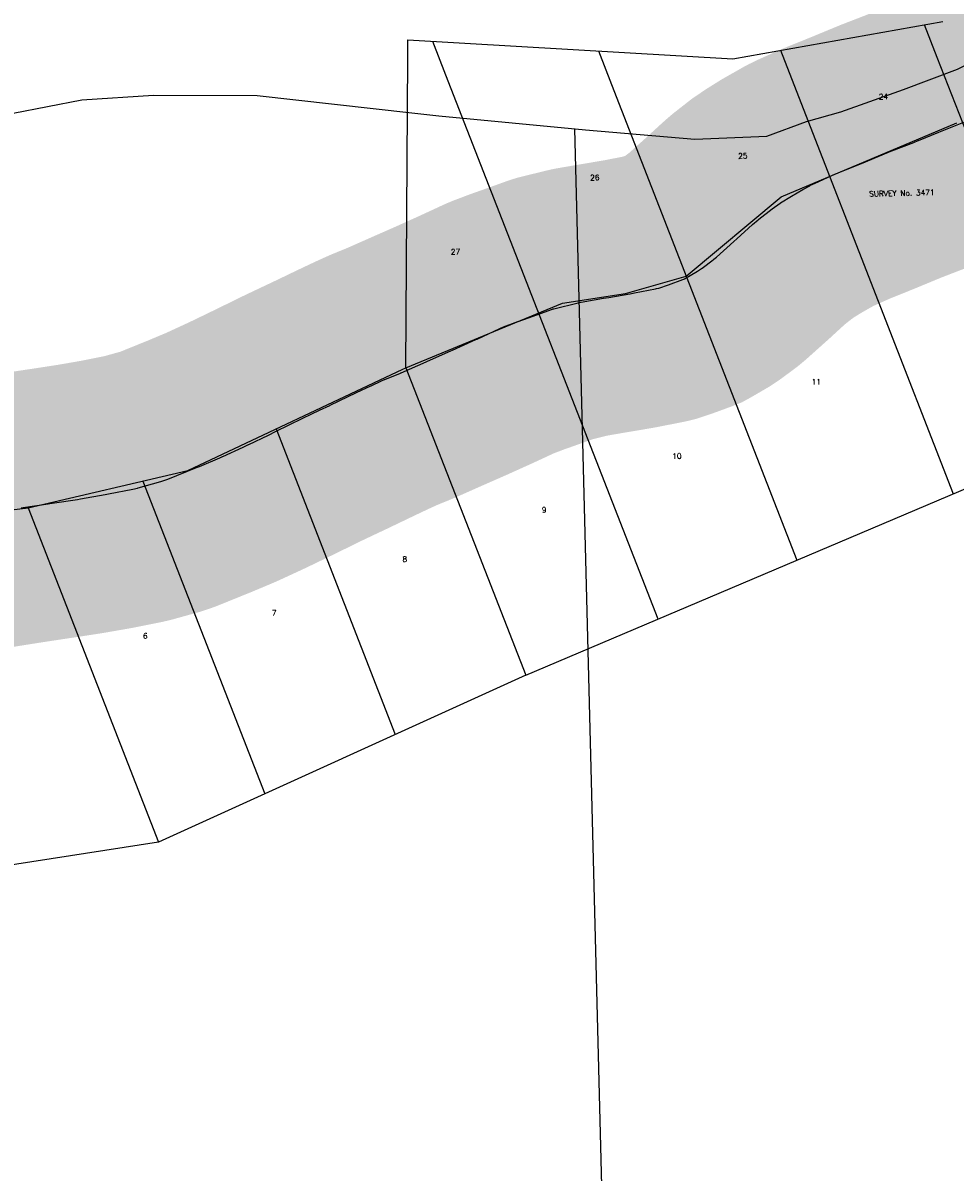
# Model space of a CAD drawing. Header units: feet. Extents: x 18803 to 104580, y -6601 to 116448.
# Tile 64 of 95: x 60157 to 61871, y 84968 to 87082. Entities that reach past the tile are written whole.
import ezdxf

# ---------------------------------------------------------------- set-up
doc = ezdxf.new("R2010")
doc.units = ezdxf.units.FT
doc.header["$LTSCALE"] = 100
doc.header["$MEASUREMENT"] = 0
doc.linetypes.add('DASHED', pattern=[0.75, 0.5, -0.25])
for name, color, linetype in [('ELPC BOLD TITLE SHEET', 3, 'Continuous'), ('ELPC-XIST', 6, 'Continuous'), ('ELRGOV-SECTION', 253, 'DASHED'), ('ELRP', 252, 'Continuous'), ('ETRP', 3, 'Continuous'), ('SL-VICINITY MAP', 2, 'Continuous')]:
    doc.layers.add(name, color=color, linetype=linetype)
doc.styles.add('L100', font='simplex.shx', dxfattribs={"height": 10})

msp = doc.modelspace()

# ---------------------------------------------------------------- linework, layer by layer
at = {"layer": 'ELPC BOLD TITLE SHEET', "const_width": 500}
msp.add_lwpolyline([(62123.24718399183, 87028.73110771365), (62102.77995141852, 87014.3643530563), (62084.3189541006, 87001.80357755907), (62084.03655901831, 87001.61423780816), (62061.54614108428, 86986.75589975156), (62042.69965433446, 86975.4953937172), (62042.09080813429, 86975.14356581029), (62018.2113887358, 86961.80567081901), (61997.79282702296, 86950.48333983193), (61997.30274807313, 86950.21913402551), (61975.42724788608, 86938.75849716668), (61949.72609370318, 86926.19939354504), (61948.90524178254, 86925.81760785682), (61931.48173166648, 86918.11672903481), (61901.60375289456, 86905.72048339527), (61901.59355256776, 86905.71624333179), (61901.58333019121, 86905.7119994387), (61887.42696647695, 86899.823789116), (61853.79855439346, 86886.01602851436), (61853.64592750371, 86885.953952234), (61841.72378732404, 86881.15110888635), (61841.6137259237, 86881.10646526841), (61803.91782910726, 86865.71131721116), (61803.69169629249, 86865.62021355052), (61795.59297183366, 86862.40201055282), (61755.21462430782, 86846.80418457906), (61749.22731140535, 86844.37645705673), (61699.28082086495, 86823.712144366), (61699.15810222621, 86823.66250507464), (61699.1215265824, 86823.64774169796), (61657.3296296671, 86806.81467643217), (61652.03548465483, 86804.59787112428), (61651.47645418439, 86804.35602173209), (61614.32292833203, 86787.76091376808), (61605.57221205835, 86783.51292622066), (61604.10180730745, 86782.73915633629), (61591.53300248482, 86775.59476223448), (61591.52165035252, 86775.5883204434), (61591.51032022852, 86775.58188381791), (61570.72235273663, 86763.79244187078), (61550.55315758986, 86751.24082112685), (61549.60297391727, 86750.62258133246), (61534.70301858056, 86740.49470159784), (61510.23492432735, 86721.36758851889), (61508.96009166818, 86720.30740700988), (61498.84279473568, 86711.36259095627), (61470.09204537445, 86684.94834230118), (61464.5621780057, 86680.06086379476), (61432.52579749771, 86651.41903714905), (61427.91837942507, 86647.58205646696), (61426.71869036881, 86646.63924959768), (61406.20382039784, 86631.43857214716), (61405.064469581, 86630.63864483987), (61397.78430402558, 86625.79986076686), (61373.44662306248, 86611.63185867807), (61372.2797630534, 86610.98897879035), (61370.6665458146, 86610.34002309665), (61344.14586037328, 86600.60797751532), (61326.39687567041, 86594.61603652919), (61321.97567633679, 86593.53491648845), (61320.56348711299, 86593.22495968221), (61281.91200919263, 86585.70159961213), (61281.85131826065, 86585.68971776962), (61273.9691853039, 86584.13767133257), (61273.26953572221, 86584.0091046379), (61234.62635769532, 86577.41392801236), (61224.69132080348, 86575.79966525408), (61183.7198873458, 86568.76299141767), (61182.50587071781, 86568.52581902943), (61178.11174094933, 86567.562717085), (61133.07465382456, 86556.46480113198), (61132.08580443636, 86556.1550208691), (61131.01227447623, 86555.79458406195), (61086.82818539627, 86539.95162750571), (61086.69060125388, 86539.90272382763), (61067.80064126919, 86533.24722185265), (61067.280477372, 86533.05769967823), (61040.73725108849, 86523.06510378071), (61035.01423552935, 86520.67835382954), (61034.08943312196, 86520.27169916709), (60992.0283380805, 86500.80645428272), (60992.00692952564, 86500.79651351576), (60991.98549486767, 86500.7865827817), (60990.08336569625, 86499.90232769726), (60947.05902132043, 86480.49029193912), (60946.92077276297, 86480.42836522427), (60943.97745880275, 86479.11948609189), (60900.94146309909, 86460.22509196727), (60900.93421142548, 86460.22190454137), (60900.92687353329, 86460.21868169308), (60898.55045682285, 86459.1737389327), (60898.47714654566, 86459.1413798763), (60852.23863718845, 86438.65366015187), (60852.13831220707, 86438.6094352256), (60851.29533614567, 86438.23974854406), (60822.63170694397, 86426.56786001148), (60822.03363119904, 86426.31613788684), (60816.47708349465, 86423.90065917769), (60797.17648872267, 86415.0903467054), (60796.84115619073, 86414.93452224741), (60770.22635218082, 86402.3471463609), (60721.77099659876, 86379.08774564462), (60721.57183936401, 86378.99315096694), (60702.43425007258, 86369.99939926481), (60702.36387694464, 86369.96620333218), (60671.66992988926, 86355.43333848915), (60621.3840950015, 86330.75706035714), (60621.20676346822, 86330.67085533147), (60608.24657911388, 86324.42996760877), (60608.22096237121, 86324.41761571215), (60572.04166630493, 86306.94958550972), (60571.76539663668, 86306.81814939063), (60562.08864581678, 86302.28239880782), (60524.57149880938, 86284.9909618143), (60524.14822167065, 86284.80021004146), (60518.6734104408, 86282.38858146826), (60481.30981449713, 86266.7057169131), (60475.7843793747, 86264.50016145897), (60423.0333601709, 86243.11420772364), (60421.58421850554, 86242.57642502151), (60410.60760474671, 86238.87104357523), (60368.47638767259, 86227.14984118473), (60367.46415373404, 86226.89014918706), (60358.88886311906, 86224.87384271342), (60314.35839463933, 86216.02041109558), (60314.17362472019, 86215.984376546), (60308.04047056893, 86214.8114985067), (60262.80215784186, 86206.96898455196), (60262.4535693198, 86206.91116540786), (60256.8377861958, 86206.02168142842), (60210.34147109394, 86198.87883852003), (60210.09865490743, 86198.842828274), (60203.10642122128, 86197.84299894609), (60202.90687693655, 86197.81359711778), (60157.42396669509, 86190.9136824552), (60157.41781260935, 86190.91274647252), (60157.41158416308, 86190.91180078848), (60153.25138806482, 86190.27853306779), (60153.11904469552, 86190.2580233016), (60105.23676157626, 86182.70555179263), (60101.78437096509, 86182.12129716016), (60054.64409885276, 86174.72565556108), (60054.27719802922, 86174.6707721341), (60053.25705948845, 86174.525603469), (60052.53935962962, 86174.41323732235), (60045.23288775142, 86173.16471336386), (60016.94337056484, 86167.61995609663), (60016.56590263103, 86167.54872818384), (60007.0171605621, 86165.81640147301), (59981.55031899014, 86161.81111491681), (59981.44543286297, 86161.79482333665), (59958.95833456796, 86158.34576723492), (59927.34642570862, 86153.77193727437), (59927.23339930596, 86153.75581863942), (59909.67565539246, 86151.28837266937), (59871.21608323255, 86146.18460213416)], dxfattribs=at)
at = {"layer": 'ELPC-XIST'}
msp.add_lwpolyline([(60153.25138806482, 86190.27853306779), (60157.41158416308, 86190.91180078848), (60157.41781260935, 86190.91274647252), (60157.42396669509, 86190.9136824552), (60202.90687693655, 86197.81359711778), (60203.10642122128, 86197.84299894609), (60210.09865490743, 86198.842828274), (60210.34147109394, 86198.87883852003), (60256.8377861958, 86206.02168142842), (60262.4535693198, 86206.91116540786), (60262.80215784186, 86206.96898455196), (60308.04047056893, 86214.8114985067), (60314.17362472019, 86215.984376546), (60314.35839463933, 86216.02041109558), (60358.88886311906, 86224.87384271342), (60367.46415373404, 86226.89014918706), (60368.47638767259, 86227.14984118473), (60410.60760474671, 86238.87104357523), (60421.58421850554, 86242.57642502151), (60423.0333601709, 86243.11420772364), (60475.7843793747, 86264.50016145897), (60481.30981449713, 86266.7057169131), (60518.6734104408, 86282.38858146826), (60524.14822167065, 86284.80021004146), (60524.57149880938, 86284.9909618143), (60562.08864581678, 86302.28239880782), (60571.76539663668, 86306.81814939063), (60572.04166630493, 86306.94958550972), (60608.22096237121, 86324.41761571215), (60608.24657911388, 86324.42996760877), (60621.20676346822, 86330.67085533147), (60621.3840950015, 86330.75706035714), (60671.66992988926, 86355.43333848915), (60702.36387694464, 86369.96620333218), (60702.43425007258, 86369.99939926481), (60721.57183936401, 86378.99315096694), (60721.77099659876, 86379.08774564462), (60770.22635218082, 86402.3471463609), (60796.84115619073, 86414.93452224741), (60797.17648872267, 86415.0903467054), (60816.47708349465, 86423.90065917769), (60822.03363119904, 86426.31613788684), (60822.63170694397, 86426.56786001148), (60851.29533614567, 86438.23974854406), (60852.13831220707, 86438.6094352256), (60852.23863718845, 86438.65366015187), (60898.47714654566, 86459.1413798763), (60898.55045682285, 86459.1737389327), (60900.92687353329, 86460.21868169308), (60900.93421142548, 86460.22190454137), (60900.94146309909, 86460.22509196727), (60943.97745880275, 86479.11948609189), (60946.92077276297, 86480.42836522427), (60947.05902132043, 86480.49029193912), (60990.08336569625, 86499.90232769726), (60991.98549486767, 86500.7865827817), (60992.00692952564, 86500.79651351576), (60992.0283380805, 86500.80645428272), (61034.08943312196, 86520.27169916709), (61035.01423552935, 86520.67835382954), (61040.73725108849, 86523.06510378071), (61067.280477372, 86533.05769967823), (61067.80064126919, 86533.24722185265), (61086.69060125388, 86539.90272382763), (61086.82818539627, 86539.95162750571), (61131.01227447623, 86555.79458406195), (61132.08580443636, 86556.1550208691), (61133.07465382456, 86556.46480113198), (61178.11174094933, 86567.562717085), (61182.50587071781, 86568.52581902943), (61183.7198873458, 86568.76299141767), (61224.69132080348, 86575.79966525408), (61234.62635769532, 86577.41392801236), (61273.26953572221, 86584.0091046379), (61273.9691853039, 86584.13767133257), (61281.85131826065, 86585.68971776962), (61281.91200919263, 86585.70159961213), (61320.56348711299, 86593.22495968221), (61321.97567633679, 86593.53491648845), (61326.39687567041, 86594.61603652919), (61344.14586037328, 86600.60797751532), (61370.6665458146, 86610.34002309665), (61372.2797630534, 86610.98897879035), (61373.44662306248, 86611.63185867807), (61397.78430402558, 86625.79986076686), (61405.064469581, 86630.63864483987), (61406.20382039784, 86631.43857214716), (61426.71869036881, 86646.63924959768), (61427.91837942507, 86647.58205646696), (61432.52579749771, 86651.41903714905), (61464.5621780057, 86680.06086379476), (61470.09204537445, 86684.94834230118), (61498.84279473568, 86711.36259095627), (61508.96009166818, 86720.30740700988), (61510.23492432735, 86721.36758851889), (61534.70301858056, 86740.49470159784), (61549.60297391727, 86750.62258133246), (61550.55315758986, 86751.24082112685), (61570.72235273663, 86763.79244187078), (61591.51032022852, 86775.58188381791), (61591.52165035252, 86775.5883204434), (61591.53300248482, 86775.59476223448), (61604.10180730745, 86782.73915633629), (61605.57221205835, 86783.51292622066), (61614.32292833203, 86787.76091376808), (61651.47645418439, 86804.35602173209), (61652.03548465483, 86804.59787112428), (61657.3296296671, 86806.81467643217), (61699.1215265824, 86823.64774169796), (61699.15810222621, 86823.66250507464), (61699.28082086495, 86823.712144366), (61749.22731140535, 86844.37645705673), (61755.21462430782, 86846.80418457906), (61795.59297183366, 86862.40201055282), (61803.69169629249, 86865.62021355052), (61803.91782910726, 86865.71131721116), (61841.6137259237, 86881.10646526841), (61841.72378732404, 86881.15110888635), (61853.64592750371, 86885.953952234), (61853.79855439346, 86886.01602851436), (61887.42696647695, 86899.823789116)], dxfattribs=at)
at = {"layer": 'ELRGOV-SECTION', "ltscale": 50}
msp.add_line((61171.26742574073, 86887.33376681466), (61236.71930172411, 84339.96694154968), dxfattribs=at)
at = {"layer": 'ELRP'}
for p, q in [((61462.74915488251, 87016.22874638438), (61848.71450725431, 87084.97544353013)), ((61814.89453914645, 87078.9515579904), (61838.19059478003, 87019.24972227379)), ((60864.62051766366, 87018.06146382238), (60864.81285113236, 87051.06090333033)), ((60864.81285113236, 87051.06090333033), (61462.74915488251, 87016.22874638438)), ((60910.29412449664, 87048.41143909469), (60934.28594286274, 86986.92654134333)), ((61081.71098465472, 85883.16739012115), (63812.77272641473, 87040.52563037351)), ((61215.29714963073, 87030.64380536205), (61239.28896799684, 86969.15890761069)), ((61550.03376966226, 87031.7755537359), (61591.77953361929, 86924.79183164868)), ((60861.29814932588, 86448.02914576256), (60864.62051766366, 87018.06146382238)), ((61838.19059478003, 87019.24972227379), (62111.2523497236, 86319.46224362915)), ((60934.28594286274, 86986.92654134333), (61324.78532418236, 85986.1764453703)), ((61239.28896799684, 86969.15890761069), (61580.5602979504, 86094.56772375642)), ((61591.77953361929, 86924.79183164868), (61868.17801019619, 86216.45318838)), ((61551.25810532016, 86762.15975685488), (61874.48153085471, 86898.46911561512)), ((61376.71567723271, 86616.6535733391), (61551.25810532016, 86762.15975685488)), ((61265.46372854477, 86584.6487673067), (61376.71567723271, 86616.6535733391)), ((60861.29814932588, 86448.02914576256), (61149.34045282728, 86566.84609232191)), ((61149.34045282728, 86566.84609232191), (61265.46372854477, 86584.6487673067)), ((60460.20997352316, 86259.20070578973), (60855.68495468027, 86445.71371278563)), ((60855.68495468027, 86445.71371278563), (60861.29814932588, 86448.02914576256)), ((60861.29814932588, 86448.02914576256), (61081.71098465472, 85883.16739012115)), ((60622.44446897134, 86335.7133678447), (60841.62493513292, 85774.00985936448)), ((60166.16418879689, 86190.68720813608), (60460.20997352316, 86259.20070578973)), ((60377.17009738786, 86239.85218030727), (60601.53888561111, 85664.85232860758)), ((59629.93960676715, 86127.58443025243), (60166.16418879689, 86190.68720813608)), ((60166.16418879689, 86190.68720813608), (60406.03337881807, 85575.96378879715)), ((61081.71098465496, 85883.16739012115), (60406.03337881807, 85575.96378879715)), ((60406.03337881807, 85575.96378879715), (59201.64425500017, 85388.09230999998))]:
    msp.add_line(p, q, dxfattribs=at)
at = {"layer": 'SL-VICINITY MAP'}
msp.add_lwpolyline([(60138.87293509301, 86916.02799252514), (60265.2646830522, 86940.83308428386), (60397.20919927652, 86949.31293998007), (60587.52549655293, 86948.79752432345), (60872.29496714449, 86916.56598981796), (60921.50900576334, 86910.99571579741), (61191.75866068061, 86885.39244064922), (61392.97493064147, 86868.62949715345), (61524.96712062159, 86873.8288593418), (61598.20000491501, 86901.14260649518), (61661.34077072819, 86918.46613100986), (61776.37327691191, 86959.51207628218), (61875.70708800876, 86997.04869401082), (61990.73085995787, 87054.50044398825), (62111.23872300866, 87089.06358720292), (62226.16101285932, 87139.95148973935), (62367.57788873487, 87201.0679836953), (62451.46624234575, 87215.41183609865), (62525.81402678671, 87206.6487359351), (62599.99778655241, 87197.88325208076), (62684.00249108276, 87215.50998168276), (62757.46500992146, 87242.82706600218), (62825.69054067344, 87260.22448483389)], dxfattribs=at)

# ---------------------------------------------------------------- texts
at = {"layer": 'ETRP', "style": 'L100'}
for s, rotation, p in [('24', 1.399395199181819, (61731.17193283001, 86941.32021896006)), ('25', 1.399395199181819, (61472.49451192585, 86832.40862411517)), ('26', 1.399395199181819, (61200.35648369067, 86792.49319661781)), ('SURVEY No. 3471', 1.403358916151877, (61713.48958020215, 86762.7607333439)), ('27', 1.399395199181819, (60943.98074559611, 86656.17009562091)), ('11', 1.399395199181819, (61607.7625804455, 86416.94798390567)), ('10', 1.399395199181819, (61351.38684235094, 86280.62488290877)), ('9', 1.399395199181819, (61111.35892430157, 86181.94294020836)), ('8', 1.399395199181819, (60854.98103937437, 86090.93194282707)), ('7', 1.399395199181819, (60614.95314779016, 85992.24891677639)), ('6', 1.399395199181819, (60377.58509139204, 85950.12987207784))]:
    msp.add_text(s, height=10, rotation=rotation, dxfattribs=at).set_placement(p)

doc.saveas('drawing.dxf')
